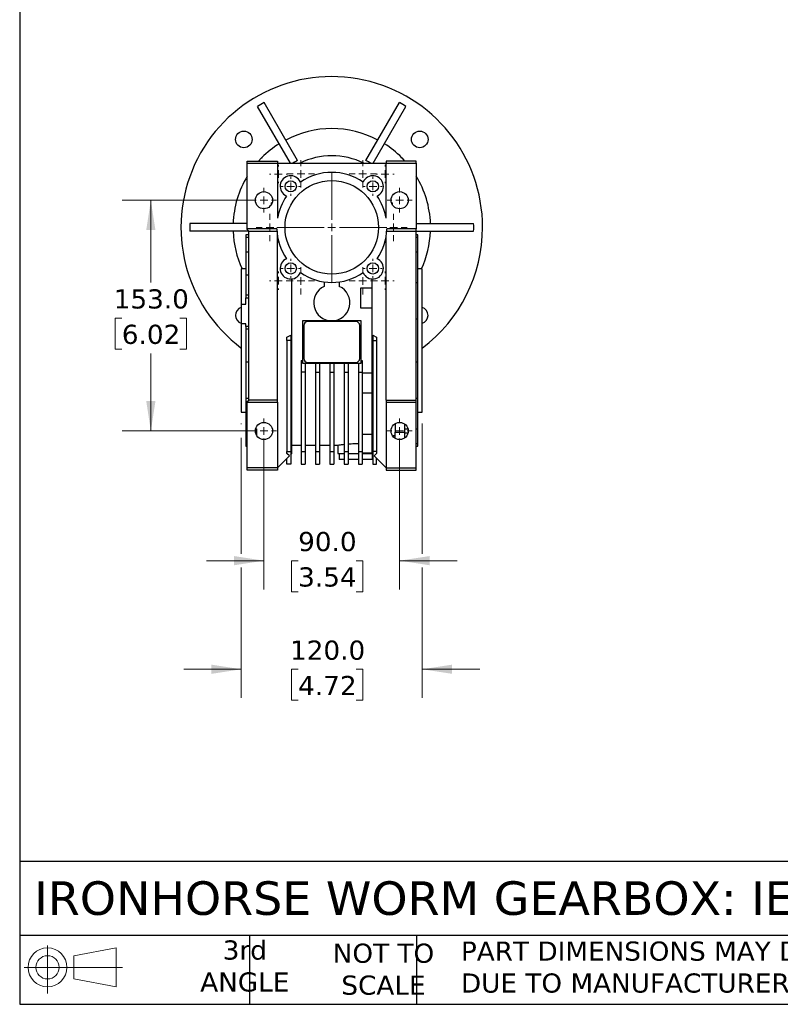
# Model space of a CAD drawing. Header units: millimetres. Extents: x 38 to 1638, y 38 to 1257.
# Tile 1 of 13: x 38 to 543, y 38 to 691. Entities that reach past the tile are written whole.
import ezdxf

# ---------------------------------------------------------------- set-up
doc = ezdxf.new("R2010")
doc.units = ezdxf.units.MM
doc.header["$LTSCALE"] = 6
doc.linetypes.add('SLD-Solid', pattern=[0])
doc.layers.add('TEXT', color=140, linetype='SLD-Solid', lineweight=25)
doc.styles.add('SLDTEXTSTYLE0', font='VERDANA.TTF')
doc.dimstyles.new('SLDDIMSTYLE4', dxfattribs={"dimtxt": 12.948047, "dimasz": 19.812, "dimexe": 0, "dimexo": 0.0625, "dimgap": 3.237012, "dimtad": 0, "dimtih": 1, "dimtoh": 1, "dimrnd": 1e-09, "dimzin": 4, "dimdsep": 46, "dimtxsty": 'SLDTEXTSTYLE0', "dimsah": 1, "dimcen": 0.09, "dimadec": 0, "dimazin": 1, "dimtfac": 1, "dimtmove": 0, "dimatfit": 0, "dimfxl": 0, "dimfrac": 2, "dimtolj": 1, "dimtzin": 12, "dimarcsym": 0})
doc.dimstyles.new('SLDDIMSTYLE5', dxfattribs={"dimtxt": 12.948047, "dimasz": 19.812, "dimexe": 0, "dimexo": 0.0625, "dimgap": 3.237012, "dimtad": 0, "dimtih": 1, "dimtoh": 1, "dimrnd": 1e-09, "dimzin": 4, "dimdsep": 46, "dimtxsty": 'SLDTEXTSTYLE0', "dimsah": 1, "dimcen": 0.09, "dimadec": 0, "dimazin": 1, "dimtfac": 1, "dimtofl": 0, "dimtmove": 0, "dimatfit": 3, "dimfxl": 0, "dimfrac": 2, "dimtolj": 1, "dimtzin": 12, "dimarcsym": 0})

# ---------------------------------------------------------------- blocks, each defined once
blk = doc.blocks.new('Block11')
at = {"color": 7, "linetype": 'SLD-Solid', "lineweight": 18}
for p, q in [((15.53, 31.86), (15.53, 0)), ((32.88, 25), (61.05, 30.19)), ((61.05, 30.19), (61.05, 4.39)), ((32.88, 9.58), (32.88, 25)), ((0, 17.29), (65.24, 17.29)), ((32.88, 9.58), (61.05, 4.39))]:
    blk.add_line(p, q, dxfattribs=at)
for radius in [12.9, 7.71]:
    blk.add_circle((15.53, 17.29), radius, dxfattribs=at)
blk = doc.blocks.new('Block12')
at = {"color": 7, "linetype": 'Continuous'}
blk.add_blockref('Block11', (0, 0), dxfattribs=at)
blk = doc.blocks.new('_D_18')
at = {"color": 7, "linetype": 'SLD-Solid', "lineweight": 0}
for p, q in [((192.45, 571.28), (106.02, 571.28)), ((125.07, 571.28), (125.07, 516.66)), ((105.83, 493.18), (101.48, 493.18)), ((101.48, 493.18), (101.48, 472.6)), ((144.31, 493.18), (148.66, 493.18)), ((148.66, 493.18), (148.66, 472.6)), ((101.48, 472.6), (105.83, 472.6)), ((148.66, 472.6), (144.31, 472.6)), ((125.07, 418.28), (125.07, 469.7)), ((192.45, 418.28), (106.02, 418.28))]:
    blk.add_line(p, q, dxfattribs=at)
at = {"color": 7, "linetype": 'SLD-Solid', "lineweight": 18}
for points in [[(125.07, 571.28), (122.02, 551.47), (128.12, 551.47)], [(125.07, 418.28), (128.12, 438.09), (122.02, 438.09)]]:
    blk.add_solid(points, dxfattribs=at)
at = {"color": 7, "linetype": 'SLD-Solid', "lineweight": 18, "char_height": 12.7, "attachment_point": 1, "style": 'SLDTEXTSTYLE0'}
for s, insert in [('153.0', (100.45, 512.21)), ('6.02', (105.83, 488.73))]:
    blk.add_mtext(s, dxfattribs=dict(at, insert=insert))
blk = doc.blocks.new('_D_19')
at = {"color": 7, "linetype": 'SLD-Solid', "lineweight": 0}
for p, q in [((200.07, 410.66), (200.07, 313.23)), ((290.07, 410.66), (290.07, 313.23)), ((200.07, 332.28), (161.97, 332.28)), ((222.75, 332.28), (218.4, 332.28)), ((218.4, 332.28), (218.4, 311.7)), ((261.23, 332.28), (265.57, 332.28)), ((265.57, 332.28), (265.57, 311.7)), ((290.07, 332.28), (328.17, 332.28)), ((218.4, 311.7), (222.75, 311.7)), ((265.57, 311.7), (261.23, 311.7))]:
    blk.add_line(p, q, dxfattribs=at)
at = {"color": 7, "linetype": 'SLD-Solid', "lineweight": 18}
for points in [[(200.07, 332.28), (180.26, 335.33), (180.26, 329.23)], [(290.07, 332.28), (309.88, 329.23), (309.88, 335.33)]]:
    blk.add_solid(points, dxfattribs=at)
at = {"color": 7, "linetype": 'SLD-Solid', "lineweight": 18, "char_height": 12.7, "attachment_point": 1, "style": 'SLDTEXTSTYLE0'}
for s, insert in [('90.0', (222.75, 351.31)), ('3.54', (222.75, 327.83))]:
    blk.add_mtext(s, dxfattribs=dict(at, insert=insert))
blk = doc.blocks.new('_D_20')
at = {"color": 7, "linetype": 'SLD-Solid', "lineweight": 0}
for p, q in [((185.07, 423.16), (185.07, 422.85)), ((305.07, 423.16), (305.07, 336.85)), ((185.07, 413.71), (185.07, 336.85)), ((185.07, 327.71), (185.07, 241.23)), ((305.07, 327.71), (305.07, 241.23)), ((185.07, 260.28), (146.97, 260.28)), ((222.75, 260.28), (218.4, 260.28)), ((218.4, 260.28), (218.4, 239.7)), ((261.23, 260.28), (265.57, 260.28)), ((265.57, 260.28), (265.57, 239.7)), ((305.07, 260.28), (343.17, 260.28)), ((218.4, 239.7), (222.75, 239.7)), ((265.57, 239.7), (261.23, 239.7))]:
    blk.add_line(p, q, dxfattribs=at)
at = {"color": 7, "linetype": 'SLD-Solid', "lineweight": 18}
for points in [[(185.07, 260.28), (165.26, 263.33), (165.26, 257.23)], [(305.07, 260.28), (324.88, 257.23), (324.88, 263.33)]]:
    blk.add_solid(points, dxfattribs=at)
at = {"color": 7, "linetype": 'SLD-Solid', "lineweight": 18, "char_height": 12.7, "attachment_point": 1, "style": 'SLDTEXTSTYLE0'}
for s, insert in [('120.0', (217.36, 279.31)), ('4.72', (222.75, 255.83))]:
    blk.add_mtext(s, dxfattribs=dict(at, insert=insert))
blk = doc.blocks.new('SW_CENTERMARKSYMBOL_20')
at = {"color": 0, "linetype": 'SLD-Solid', "lineweight": 18}
for p, q in [((0, 5.08), (0, 9.04)), ((-5.08, 0), (-9.04, 0)), ((0, 0), (-2.54, 0)), ((0, 0), (0, 2.54)), ((0, 0), (0, -2.54)), ((0, 0), (2.54, 0)), ((5.08, 0), (9.04, 0)), ((0, -5.08), (0, -9.04))]:
    blk.add_line(p, q, dxfattribs=at)
blk = doc.blocks.new('SW_CENTERMARKSYMBOL_21')
at = {"color": 0, "linetype": 'SLD-Solid', "lineweight": 18}
for p, q in [((0, 5.08), (0, 36.54)), ((-5.08, 0), (-36.54, 0)), ((0, 0), (-2.54, 0)), ((0, 0), (0, 2.54)), ((0, 0), (0, -2.54)), ((0, 0), (2.54, 0)), ((5.08, 0), (36.54, 0)), ((0, -5.08), (0, -36.54))]:
    blk.add_line(p, q, dxfattribs=at)
blk = doc.blocks.new('SW_CENTERMARKSYMBOL_22')
at = {"color": 0, "linetype": 'SLD-Solid', "lineweight": 18}
for p, q in [((0, 5.08), (0, 9.04)), ((-5.08, 0), (-9.04, 0)), ((0, 0), (-2.54, 0)), ((0, 0), (0, 2.54)), ((0, 0), (0, -2.54)), ((0, 0), (2.54, 0)), ((5.08, 0), (9.04, 0)), ((0, -5.08), (0, -9.04))]:
    blk.add_line(p, q, dxfattribs=at)
blk = doc.blocks.new('SW_CENTERMARKSYMBOL_23')
at = {"color": 0, "linetype": 'SLD-Solid', "lineweight": 18}
for p, q in [((-5.08, 0), (-6.04, 0)), ((0, 0), (-2.54, 0)), ((0, 5.08), (0, 6.04)), ((0, 0), (0, 2.54)), ((0, 0), (0, -2.54)), ((0, 0), (2.54, 0)), ((5.08, 0), (6.04, 0)), ((0, -5.08), (0, -6.04))]:
    blk.add_line(p, q, dxfattribs=at)
blk = doc.blocks.new('SW_CENTERMARKSYMBOL_24')
at = {"color": 0, "linetype": 'SLD-Solid', "lineweight": 18}
for p, q in [((-5.08, 0), (-6.04, 0)), ((0, 0), (-2.54, 0)), ((0, 5.08), (0, 6.04)), ((0, 0), (0, 2.54)), ((0, 0), (0, -2.54)), ((0, 0), (2.54, 0)), ((5.08, 0), (6.04, 0)), ((0, -5.08), (0, -6.04))]:
    blk.add_line(p, q, dxfattribs=at)
blk = doc.blocks.new('SW_CENTERMARKSYMBOL_25')
at = {"color": 0, "linetype": 'SLD-Solid', "lineweight": 18}
for p, q in [((0, 5.08), (0, 9.04)), ((-5.08, 0), (-9.04, 0)), ((0, 0), (-2.54, 0)), ((0, 0), (0, 2.54)), ((0, 0), (0, -2.54)), ((0, 0), (2.54, 0)), ((5.08, 0), (9.04, 0)), ((0, -5.08), (0, -9.04))]:
    blk.add_line(p, q, dxfattribs=at)
blk = doc.blocks.new('SW_CENTERMARKSYMBOL_26')
at = {"color": 0, "linetype": 'SLD-Solid', "lineweight": 18}
for p, q in [((0, 5.08), (0, 9.04)), ((-5.08, 0), (-9.04, 0)), ((0, 0), (-2.54, 0)), ((0, 0), (0, 2.54)), ((0, 0), (0, -2.54)), ((0, 0), (2.54, 0)), ((5.08, 0), (9.04, 0)), ((0, -5.08), (0, -9.04))]:
    blk.add_line(p, q, dxfattribs=at)
blk = doc.blocks.new('SW_CENTERMARKSYMBOL_27')
at = {"color": 0, "linetype": 'SLD-Solid', "lineweight": 18}
for p, q in [((-5.08, 0), (-6.04, 0)), ((0, 0), (-2.54, 0)), ((0, 5.08), (0, 6.04)), ((0, 0), (0, 2.54)), ((0, 0), (0, -2.54)), ((0, 0), (2.54, 0)), ((5.08, 0), (6.04, 0)), ((0, -5.08), (0, -6.04))]:
    blk.add_line(p, q, dxfattribs=at)
blk = doc.blocks.new('SW_CENTERMARKSYMBOL_28')
at = {"color": 0, "linetype": 'SLD-Solid', "lineweight": 18}
for p, q in [((-5.08, 0), (-6.04, 0)), ((0, 0), (-2.54, 0)), ((0, 5.08), (0, 6.04)), ((0, 0), (0, 2.54)), ((0, 0), (0, -2.54)), ((0, 0), (2.54, 0)), ((5.08, 0), (6.04, 0)), ((0, -5.08), (0, -6.04))]:
    blk.add_line(p, q, dxfattribs=at)
blk = doc.blocks.new('SW_CENTERMARKSYMBOL_29')
at = {"color": 0, "linetype": 'SLD-Solid', "lineweight": 18}
for p, q in [((0, 5.08), (0, 9.04)), ((-5.08, 0), (-9.04, 0)), ((0, 0), (-2.54, 0)), ((0, 0), (0, 2.54)), ((0, 0), (0, -2.54)), ((0, 0), (2.54, 0)), ((5.08, 0), (9.04, 0)), ((0, -5.08), (0, -9.04))]:
    blk.add_line(p, q, dxfattribs=at)
blk = doc.blocks.new('SW_CENTERMARKSYMBOL_30')
at = {"color": 0, "linetype": 'SLD-Solid', "lineweight": 18}
for p, q in [((0, 5.08), (0, 9.04)), ((-5.08, 0), (-9.04, 0)), ((0, 0), (-2.54, 0)), ((0, 0), (0, 2.54)), ((0, 0), (0, -2.54)), ((0, 0), (2.54, 0)), ((5.08, 0), (9.04, 0)), ((0, -5.08), (0, -9.04))]:
    blk.add_line(p, q, dxfattribs=at)
blk = doc.blocks.new('SW_CENTERMARKSYMBOL_31')
at = {"color": 0, "linetype": 'SLD-Solid', "lineweight": 18}
for p, q in [((-5.08, 0), (-6.265, 0)), ((0, 0), (-2.54, 0)), ((0, 5.08), (0, 6.265)), ((0, 0), (0, 2.54)), ((0, 0), (0, -2.54)), ((0, 0), (2.54, 0)), ((5.08, 0), (6.265, 0)), ((0, -5.08), (0, -6.265))]:
    blk.add_line(p, q, dxfattribs=at)
blk = doc.blocks.new('SW_CENTERMARKSYMBOL_32')
at = {"color": 0, "linetype": 'SLD-Solid', "lineweight": 18}
for p, q in [((-5.08, 0), (-6.265, 0)), ((0, 0), (-2.54, 0)), ((0, 5.08), (0, 6.265)), ((0, 0), (0, 2.54)), ((0, 0), (0, -2.54)), ((0, 0), (2.54, 0)), ((5.08, 0), (6.265, 0)), ((0, -5.08), (0, -6.265))]:
    blk.add_line(p, q, dxfattribs=at)
blk = doc.blocks.new('SW_CENTERMARKSYMBOL_33')
at = {"color": 0, "linetype": 'SLD-Solid', "lineweight": 18}
for p, q in [((-5.08, 0), (-6.265, 0)), ((0, 0), (-2.54, 0)), ((0, 5.08), (0, 6.265)), ((0, 0), (0, 2.54)), ((0, 0), (0, -2.54)), ((0, 0), (2.54, 0)), ((5.08, 0), (6.265, 0)), ((0, -5.08), (0, -6.265))]:
    blk.add_line(p, q, dxfattribs=at)
blk = doc.blocks.new('SW_CENTERMARKSYMBOL_34')
at = {"color": 0, "linetype": 'SLD-Solid', "lineweight": 18}
for p, q in [((-5.08, 0), (-6.265, 0)), ((0, 0), (-2.54, 0)), ((0, 5.08), (0, 6.265)), ((0, 0), (0, 2.54)), ((0, 0), (0, -2.54)), ((0, 0), (2.54, 0)), ((5.08, 0), (6.265, 0)), ((0, -5.08), (0, -6.265))]:
    blk.add_line(p, q, dxfattribs=at)
blk = doc.blocks.new('SW_CENTERMARKSYMBOL_35')
at = {"color": 0, "linetype": 'SLD-Solid', "lineweight": 18}
for p, q in [((0, 5.08), (0, 8.23)), ((-5.08, 0), (-8.23, 0)), ((0, 0), (-2.54, 0)), ((0, 0), (0, 2.54)), ((0, 0), (0, -2.54)), ((0, 0), (2.54, 0)), ((5.08, 0), (8.23, 0)), ((0, -5.08), (0, -8.23))]:
    blk.add_line(p, q, dxfattribs=at)
blk = doc.blocks.new('SW_CENTERMARKSYMBOL_36')
at = {"color": 0, "linetype": 'SLD-Solid', "lineweight": 18}
for p, q in [((0, 5.08), (0, 8.23)), ((-5.08, 0), (-8.23, 0)), ((0, 0), (-2.54, 0)), ((0, 0), (0, 2.54)), ((0, 0), (0, -2.54)), ((0, 0), (2.54, 0)), ((5.08, 0), (8.23, 0)), ((0, -5.08), (0, -8.23))]:
    blk.add_line(p, q, dxfattribs=at)
blk = doc.blocks.new('SW_CENTERMARKSYMBOL_37')
at = {"color": 0, "linetype": 'SLD-Solid', "lineweight": 18}
for p, q in [((0, 5.08), (0, 8.23)), ((-5.08, 0), (-8.23, 0)), ((0, 0), (-2.54, 0)), ((0, 0), (0, 2.54)), ((0, 0), (0, -2.54)), ((0, 0), (2.54, 0)), ((5.08, 0), (8.23, 0)), ((0, -5.08), (0, -8.23))]:
    blk.add_line(p, q, dxfattribs=at)
blk = doc.blocks.new('SW_CENTERMARKSYMBOL_38')
at = {"color": 0, "linetype": 'SLD-Solid', "lineweight": 18}
for p, q in [((0, 5.08), (0, 8.23)), ((-5.08, 0), (-8.23, 0)), ((0, 0), (-2.54, 0)), ((0, 0), (0, 2.54)), ((0, 0), (0, -2.54)), ((0, 0), (2.54, 0)), ((5.08, 0), (8.23, 0)), ((0, -5.08), (0, -8.23))]:
    blk.add_line(p, q, dxfattribs=at)

msp = doc.modelspace()

# ---------------------------------------------------------------- linework, layer by layer
for p, q in [((217.646, 595.78), (195.874, 633.491)), ((222.388, 597.566), (200.204, 635.991)), ((267.752, 597.566), (289.937, 635.991)), ((272.494, 595.78), (294.267, 633.491)), ((189.06, 595.78), (189.06, 597.28)), ((189.06, 597.28), (209.07, 597.28)), ((189.06, 595.78), (209.07, 595.78)), ((189.06, 552.28), (189.06, 595.78)), ((198.265, 599.116), (196.535, 597.28)), ((209.07, 597.28), (209.07, 595.78)), ((209.07, 595.78), (209.07, 559.301)), ((209.07, 595.78), (281.07, 595.78)), ((222.388, 597.566), (222.406, 597.535)), ((267.734, 597.535), (267.752, 597.566)), ((281.07, 597.28), (281.07, 595.78)), ((301.07, 597.28), (281.07, 597.28)), ((281.07, 559.301), (281.07, 595.78)), ((281.07, 595.78), (301.07, 595.78)), ((293.606, 597.28), (291.875, 599.116)), ((301.07, 595.78), (301.07, 597.28)), ((301.07, 595.78), (301.07, 552.28)), ((205.07, 568.564), (205.07, 569.53)), ((205.484, 569.53), (205.07, 569.53)), ((285.07, 569.53), (284.656, 569.53)), ((285.07, 569.53), (285.07, 568.564)), ((189.06, 555.78), (151.007, 555.78)), ((301.07, 555.78), (339.133, 555.78)), ((190.07, 550.78), (151.007, 550.78)), ((189.06, 551.79), (189.06, 552.28)), ((208.584, 552.28), (189.06, 552.28)), ((190.07, 550.78), (189.06, 551.79)), ((190.07, 550.78), (208.656, 550.78)), ((190.07, 438.78), (190.07, 550.78)), ((208.87, 548.61), (208.87, 438.68)), ((281.484, 550.78), (301.07, 550.78)), ((301.07, 552.28), (281.556, 552.28)), ((301.07, 550.78), (301.07, 552.28)), ((301.07, 438.78), (301.07, 550.78)), ((301.07, 550.78), (339.133, 550.78)), ((190.07, 548.245), (188.07, 548.245)), ((188.07, 548.245), (188.07, 546.778)), ((188.07, 546.778), (190.07, 546.778)), ((188.07, 546.778), (188.07, 536.793)), ((209.07, 543.78), (209.828, 543.78)), ((209.07, 438.68), (209.07, 543.78)), ((280.312, 543.78), (281.07, 543.78)), ((281.07, 543.78), (281.07, 547.259)), ((281.07, 438.78), (281.07, 543.78)), ((302.07, 548.28), (301.07, 548.28)), ((301.07, 546.816), (302.07, 546.816)), ((302.07, 546.816), (302.07, 548.28)), ((302.07, 536.813), (302.07, 546.816)), ((190.07, 536.793), (188.07, 536.793)), ((188.07, 536.793), (188.07, 521.862)), ((302.07, 536.813), (301.07, 536.813)), ((302.07, 516.671), (302.07, 536.813)), ((188.07, 525.78), (185.07, 525.78)), ((185.07, 525.78), (185.07, 502.453)), ((305.07, 525.78), (302.07, 525.78)), ((305.07, 430.78), (305.07, 525.78)), ((188.07, 521.862), (190.07, 521.862)), ((188.07, 521.862), (188.07, 508.355)), ((218.57, 403.28), (218.57, 519.094)), ((240.07, 517.124), (240.07, 514.189)), ((250.07, 517.124), (250.07, 514.189)), ((271.57, 519.094), (271.57, 403.28)), ((301.07, 516.671), (302.07, 516.671)), ((302.07, 492.523), (302.07, 516.671)), ((271.57, 512.907), (264.07, 512.907)), ((264.07, 512.907), (264.07, 499.907)), ((190.07, 508.355), (188.07, 508.355)), ((188.07, 508.355), (188.07, 506.504)), ((188.07, 506.504), (190.07, 506.504)), ((188.07, 502.453), (188.07, 506.504)), ((185.07, 502.453), (185.07, 489.295)), ((185.07, 502.453), (188.07, 502.453)), ((264.07, 499.907), (271.57, 499.907)), ((225.57, 491.23), (225.57, 463.279)), ((264.57, 491.23), (225.57, 491.23)), ((261.07, 490.78), (229.07, 490.78)), ((264.57, 463.279), (264.57, 491.23)), ((302.07, 492.523), (301.07, 492.523)), ((302.07, 464.037), (302.07, 492.523)), ((188.07, 489.295), (185.07, 489.295)), ((185.07, 489.295), (185.07, 430.78)), ((188.07, 487.51), (188.07, 489.295)), ((190.07, 487.51), (188.07, 487.51)), ((188.07, 487.51), (188.07, 485.81)), ((190.07, 485.81), (188.07, 485.81)), ((188.07, 485.81), (188.07, 464.028)), ((226.57, 488.28), (226.57, 466.28)), ((263.57, 466.28), (263.57, 488.28)), ((215.32, 480.445), (217.82, 481.888)), ((215.32, 478.28), (215.32, 480.445)), ((217.82, 478.28), (215.32, 478.28)), ((215.32, 478.28), (215.32, 404.565)), ((217.82, 481.888), (217.82, 478.28)), ((217.82, 478.28), (217.82, 404.565)), ((272.32, 481.888), (274.82, 480.445)), ((272.32, 481.888), (272.32, 478.28)), ((272.32, 478.28), (272.32, 404.565)), ((272.32, 478.28), (274.82, 478.28)), ((274.82, 480.445), (274.82, 478.28)), ((274.82, 478.28), (274.82, 404.565)), ((188.07, 464.028), (190.07, 464.028)), ((188.07, 464.028), (188.07, 439.922)), ((224.82, 464.949), (224.82, 457.35)), ((224.82, 464.949), (225.57, 464.949)), ((229.07, 463.78), (261.07, 463.78)), ((264.57, 464.949), (265.32, 464.949)), ((265.32, 464.949), (265.32, 457.35)), ((301.07, 464.037), (302.07, 464.037)), ((302.07, 439.889), (302.07, 464.037)), ((227.32, 457.35), (224.82, 457.35)), ((224.82, 457.35), (224.82, 404.565)), ((225.57, 463.279), (227.32, 463.279)), ((227.32, 463.279), (227.32, 457.35)), ((227.32, 463.23), (234.32, 463.23)), ((227.32, 457.35), (227.32, 404.565)), ((234.32, 463.279), (236.82, 463.279)), ((234.32, 463.279), (234.32, 457.35)), ((234.32, 457.35), (236.82, 457.35)), ((234.32, 457.35), (234.32, 404.565)), ((236.82, 463.279), (236.82, 457.35)), ((236.82, 463.23), (243.82, 463.23)), ((236.82, 457.35), (236.82, 404.565)), ((243.82, 463.279), (243.82, 457.35)), ((243.82, 463.279), (246.32, 463.279)), ((243.82, 457.35), (246.32, 457.35)), ((243.82, 457.35), (243.82, 404.565)), ((246.32, 463.279), (246.32, 457.35)), ((246.32, 463.23), (253.32, 463.23)), ((246.32, 457.35), (246.32, 404.565)), ((253.32, 463.279), (255.82, 463.279)), ((253.32, 463.279), (253.32, 457.35)), ((253.32, 457.35), (253.32, 404.565)), ((253.32, 457.35), (255.82, 457.35)), ((255.82, 463.279), (255.82, 457.35)), ((255.82, 463.23), (262.82, 463.23)), ((255.82, 457.35), (255.82, 404.565)), ((262.82, 463.279), (264.57, 463.279)), ((262.82, 463.279), (262.82, 457.35)), ((262.82, 457.35), (265.32, 457.35)), ((262.82, 457.35), (262.82, 404.565)), ((265.32, 457.35), (265.32, 404.565)), ((271.57, 456.653), (265.32, 456.653)), ((190.07, 439.922), (188.07, 439.922)), ((188.07, 439.922), (188.07, 419.767)), ((189.06, 437.77), (190.07, 438.78)), ((189.06, 437.28), (189.06, 437.77)), ((208.87, 438.78), (190.07, 438.78)), ((208.87, 438.68), (209.07, 438.68)), ((209.07, 437.28), (209.07, 438.68)), ((265.32, 443.653), (271.57, 443.653)), ((281.07, 438.78), (281.07, 437.28)), ((281.07, 438.78), (301.07, 438.78)), ((302.07, 439.889), (301.07, 439.889)), ((301.07, 437.28), (301.07, 438.78)), ((302.07, 419.747), (302.07, 439.889)), ((189.06, 437.28), (209.07, 437.28)), ((189.06, 393.78), (189.06, 437.28)), ((209.07, 437.28), (209.07, 393.78)), ((281.07, 437.28), (281.07, 393.78)), ((281.07, 437.28), (301.07, 437.28)), ((301.07, 393.78), (301.07, 437.28)), ((185.07, 430.78), (188.07, 430.78)), ((302.07, 430.78), (305.07, 430.78)), ((188.07, 419.767), (189.06, 419.767)), ((188.07, 419.767), (188.07, 409.782)), ((194.578, 419.767), (195.07, 419.767)), ((195.07, 419.767), (195.07, 415.564)), ((287.07, 423.115), (287.07, 417.488)), ((293.57, 417.488), (293.57, 422.766)), ((293.57, 419.747), (295.568, 419.747)), ((301.07, 419.747), (302.07, 419.747)), ((302.07, 409.744), (302.07, 419.747)), ((265.32, 416.197), (271.57, 416.197)), ((287.07, 415.165), (285.308, 415.165)), ((287.07, 417.488), (293.57, 417.488)), ((287.07, 413.445), (287.07, 417.488)), ((293.57, 413.794), (293.57, 417.488)), ((295.584, 416.875), (293.57, 416.875)), ((189.06, 409.782), (188.07, 409.782)), ((188.07, 409.782), (188.07, 408.315)), ((188.07, 408.315), (189.06, 408.315)), ((218.57, 408.88), (224.82, 408.88)), ((227.32, 408.88), (234.32, 408.88)), ((236.82, 408.88), (243.82, 408.88)), ((246.32, 408.88), (249.109, 408.88)), ((249.07, 408.887), (249.07, 403.28)), ((302.07, 409.744), (301.07, 409.744)), ((301.07, 408.28), (302.07, 408.28)), ((302.07, 408.28), (302.07, 409.744)), ((209.07, 393.78), (217.05, 401.759)), ((215.32, 404.565), (217.82, 404.565)), ((215.32, 403.429), (215.32, 404.565)), ((217.05, 401.759), (215.32, 403.429)), ((215.32, 396.28), (215.32, 400.03)), ((217.82, 404.565), (217.82, 396.28)), ((217.82, 402.53), (218.57, 403.28)), ((224.82, 404.565), (227.32, 404.565)), ((224.82, 404.565), (224.82, 396.28)), ((227.32, 404.565), (227.32, 396.28)), ((234.32, 404.565), (236.82, 404.565)), ((234.32, 404.565), (234.32, 396.28)), ((236.82, 404.565), (236.82, 396.28)), ((243.82, 404.565), (246.32, 404.565)), ((243.82, 404.565), (243.82, 396.28)), ((246.32, 404.565), (246.32, 396.28)), ((249.07, 403.28), (253.32, 403.28)), ((250.07, 403.28), (250.07, 399.28)), ((253.32, 399.28), (250.07, 399.28)), ((253.32, 404.565), (255.82, 404.565)), ((253.32, 404.565), (253.32, 396.28)), ((255.82, 404.565), (255.82, 396.28)), ((255.82, 403.28), (262.82, 403.28)), ((262.82, 399.28), (255.82, 399.28)), ((262.82, 404.565), (265.32, 404.565)), ((262.82, 404.565), (262.82, 396.28)), ((265.32, 404.565), (265.32, 396.28)), ((265.32, 403.875), (271.57, 403.875)), ((265.32, 403.28), (271.57, 403.28)), ((272.07, 399.28), (265.32, 399.28)), ((271.57, 403.28), (272.32, 402.53)), ((272.07, 399.28), (272.07, 402.78)), ((274.82, 404.565), (272.32, 404.565)), ((272.32, 404.565), (272.32, 396.28)), ((274.82, 403.429), (273.091, 401.759)), ((273.091, 401.759), (281.07, 393.78)), ((274.82, 404.565), (274.82, 403.429)), ((274.82, 396.28), (274.82, 400.03)), ((189.06, 392.28), (189.06, 393.78)), ((209.07, 393.78), (189.06, 393.78)), ((209.07, 392.28), (189.06, 392.28)), ((209.07, 393.78), (209.07, 392.28)), ((217.82, 396.28), (215.32, 396.28)), ((224.82, 396.28), (227.32, 396.28)), ((234.32, 396.28), (236.82, 396.28)), ((243.82, 396.28), (246.32, 396.28)), ((253.32, 396.28), (255.82, 396.28)), ((262.82, 396.28), (265.32, 396.28)), ((272.32, 396.28), (274.82, 396.28)), ((281.07, 393.78), (301.07, 393.78)), ((281.07, 393.78), (281.07, 392.28)), ((281.07, 392.28), (301.07, 392.28)), ((301.07, 392.28), (301.07, 393.78))]:
    msp.add_line(p, q)
for centre, radius in [((186.734, 611.616), 5.5), ((303.406, 611.616), 5.5), ((245.07, 553.28), 31), ((217.847, 580.503), 3.725), ((272.294, 580.503), 3.725), ((200.07, 571.28), 5.69), ((290.07, 571.28), 5.69), ((217.847, 526.056), 3.725), ((272.294, 526.056), 3.725), ((200.07, 418.28), 5.69), ((290.07, 418.28), 5.69)]:
    msp.add_circle(centre, radius)
for centre, radius, start, end in [((245.07, 553.28), 100, 0, 233.130102), ((245.07, 553.28), 94.096, 118.477555, 121.522445), ((245.07, 553.28), 94.096, 58.477555, 61.522445), ((245.07, 553.28), 65.511, 62.187026, 117.812974), ((245.07, 553.28), 65.511, 122.187026, 135.016127), ((245.07, 553.28), 65.511, 44.983873, 57.812974), ((245.07, 553.28), 47.5, 63.474648, 116.525352), ((245.07, 553.28), 49.757, 117.120008, 121.333914), ((245.07, 553.28), 49.721, 117.117922, 121.265752), ((245.07, 553.28), 49.721, 58.734248, 62.882078), ((245.07, 553.28), 49.757, 58.666086, 62.879992), ((245.07, 553.28), 36.5, 55.266757, 124.733243), ((245.07, 553.28), 65.511, 148.756522, 177.812974), ((217.847, 580.503), 7, 23.333575, 246.666425), ((272.294, 580.503), 7, 293.333575, 156.666425), ((245.07, 553.28), 65.511, 2.187026, 31.264984), ((245.07, 553.28), 36.5, 145.266757, 170.505475), ((245.07, 553.28), 36.5, 9.494525, 34.733243), ((245.07, 553.28), 94.096, 178.477555, 181.522445), ((245.07, 553.28), 94.096, 358.477555, 1.522445), ((245.07, 553.28), 65.511, 182.187026, 204.820499), ((245.07, 553.28), 36.5, 181.569944, 214.733243), ((245.07, 553.28), 36.5, 325.266757, 358.430056), ((245.07, 553.28), 65.511, 335.179501, 357.812974), ((245.07, 553.28), 100, 306.869898, 0), ((217.847, 526.056), 7, 113.333575, 336.666425), ((272.294, 526.056), 7, 203.333575, 66.666425), ((245.07, 553.28), 36.5, 235.266757, 304.733243), ((245.07, 503.28), 12, 114.624318, 65.375682), ((186.734, 494.944), 5.5, 107.607171, 252.392829), ((303.406, 494.944), 5.5, 0, 72.392829), ((229.07, 488.28), 2.5, 90, 180), ((261.07, 488.28), 2.5, 0, 90), ((303.406, 494.944), 5.5, 287.607171, 0), ((229.07, 466.28), 2.5, 180, 270), ((261.07, 466.28), 2.5, 270, 0)]:
    msp.add_arc(centre, radius, start, end)
for points in [[(198.734, 599.116), (198.577, 599.116), (198.421, 599.116), (198.265, 599.116)], [(198.734, 599.59), (198.734, 599.432), (198.734, 599.274), (198.734, 599.116)], [(291.406, 599.116), (291.406, 599.274), (291.406, 599.432), (291.406, 599.59)], [(291.875, 599.116), (291.719, 599.116), (291.563, 599.116), (291.406, 599.116)]]:
    msp.add_open_spline(points, degree=3)
for points, knots in [([(249.109, 408.887), (249.098, 408.885), (249.056, 408.877), (249.326, 408.924), (249.904, 409.021), (250.827, 409.164), (251.953, 409.326), (252.887, 409.435), (253.32, 409.486)], [0, 0, 0, 0, 0.0647959, 0.2536398, 0.4479409, 0.6372807, 0.8319733, 1, 1, 1, 1]), ([(255.82, 409.718), (256.213, 409.749), (257.223, 409.827), (258.972, 409.901), (260.935, 409.937), (262.207, 409.912), (262.82, 409.9)], [0, 0, 0, 0, 0.18221898, 0.46874138, 0.74376361, 1, 1, 1, 1])]:
    msp.add_open_spline(points, degree=3, knots=knots)
at = {"layer": 'TEXT'}
for p, q in [((38.1, 1257.3), (38.1, 38.1)), ((1638.3, 132.757), (38.1, 132.757)), ((1638.3, 83.82), (38.1, 83.82)), ((190.5, 83.82), (190.5, 38.1)), ((301.27, 83.82), (301.27, 38.1)), ((38.1, 38.1), (1638.3, 38.1))]:
    msp.add_line(p, q, dxfattribs=at)

# ---------------------------------------------------------------- block references
at = {"color": 7, "linetype": 'Continuous', "lineweight": 0}
for name, p in [('SW_CENTERMARKSYMBOL_23', (209.715, 588.635)), ('SW_CENTERMARKSYMBOL_22', (224.57, 588.787)), ('SW_CENTERMARKSYMBOL_29', (265.57, 588.787)), ('SW_CENTERMARKSYMBOL_28', (280.425, 588.635)), ('SW_CENTERMARKSYMBOL_21', (245.07, 553.28)), ('SW_CENTERMARKSYMBOL_32', (217.847, 580.503)), ('SW_CENTERMARKSYMBOL_31', (272.294, 580.503)), ('SW_CENTERMARKSYMBOL_38', (200.07, 571.28)), ('SW_CENTERMARKSYMBOL_36', (290.07, 571.28)), ('SW_CENTERMARKSYMBOL_20', (204.07, 553.28)), ('SW_CENTERMARKSYMBOL_30', (286.07, 553.28)), ('SW_CENTERMARKSYMBOL_34', (217.847, 526.056)), ('SW_CENTERMARKSYMBOL_33', (272.294, 526.056)), ('SW_CENTERMARKSYMBOL_24', (209.715, 517.925)), ('SW_CENTERMARKSYMBOL_25', (224.57, 517.773)), ('SW_CENTERMARKSYMBOL_26', (265.57, 517.773)), ('SW_CENTERMARKSYMBOL_27', (280.425, 517.925)), ('SW_CENTERMARKSYMBOL_37', (200.07, 418.28)), ('SW_CENTERMARKSYMBOL_35', (290.07, 418.28))]:
    msp.add_blockref(name, p, dxfattribs=at)
at = {"layer": 'TEXT'}
msp.add_blockref('Block12', (41.028, 45.323), dxfattribs=at)

# ---------------------------------------------------------------- texts
at = {"layer": 'TEXT', "style": 'SLDTEXTSTYLE0'}
for s, insert, char_height, attachment_point in [('IRONHORSE WORM GEARBOX: IEC-80B5, 60:1', (47.794, 119.643), 22.225, 1), ('3rd^JANGLE', (187.397, 80.451), 12.7, 2), ('NOT TO^JSCALE', (279.336, 78.334), 12.7, 2), ("PART DIMENSIONS MAY DIFFER SLIGHTLY ^JDUE TO MANUFACTURER'S VARIANCES", (330.716, 79.742), 12.7, 1)]:
    msp.add_mtext(s, dxfattribs=dict(at, insert=insert, char_height=char_height, attachment_point=attachment_point))

# ---------------------------------------------------------------- dimensions: what is measured, and where the dimension line sits
at = {"color": 7, "linetype": 'SLD-Solid', "lineweight": 18}
dim = msp.add_linear_dim(base=(125.07, 418.28), p1=(200.07, 571.28), p2=(200.07, 418.28), angle=90, dimstyle='SLDDIMSTYLE5', dxfattribs=at)
dim.commit()
dim.dimension.update_dxf_attribs({"geometry": '_D_18', "text_midpoint": (125.07, 493.181), "dimtype": 160})
for base, p1, p2, picture, middle in [((305.07, 260.28), (185.07, 430.78), (305.07, 430.78), '_D_20', (241.987, 260.28)), ((290.07, 332.28), (200.07, 418.28), (290.07, 418.28), '_D_19', (241.987, 332.28))]:
    dim = msp.add_linear_dim(base=base, p1=p1, p2=p2, dimstyle='SLDDIMSTYLE4', dxfattribs=at)
    dim.commit()
    dim.dimension.update_dxf_attribs({"geometry": picture, "text_midpoint": middle, "dimtype": 160})

doc.saveas('drawing.dxf')
